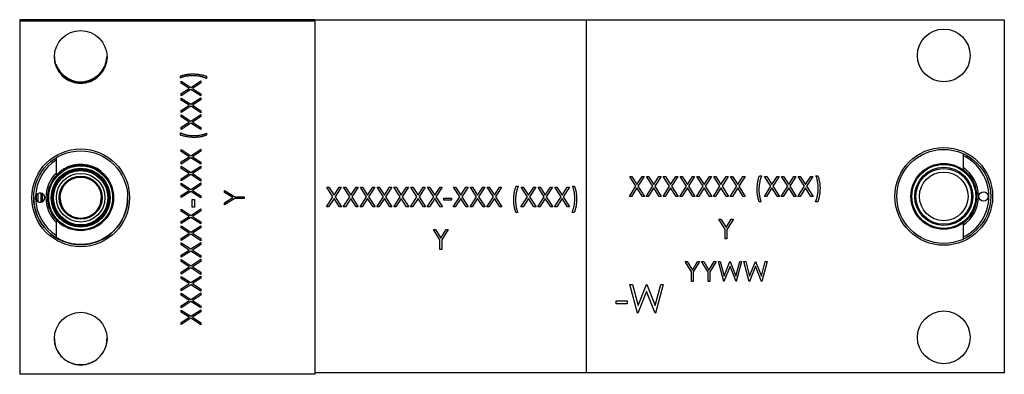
# Model space of a CAD drawing. Header units: inches. Extents: x 3.2 to 24.3, y 4.2 to 17.7.
# Tile 1 of 7: x 7.9 to 12.1, y 4.2 to 5.6. Entities that reach past the tile are written whole.
import ezdxf

# ---------------------------------------------------------------- set-up
doc = ezdxf.new("R2010")
doc.units = ezdxf.units.IN
doc.header["$LTSCALE"] = 2
doc.header["$MEASUREMENT"] = 0

msp = doc.modelspace()

# ---------------------------------------------------------------- linework, layer by layer
at = {"color": 7, "linetype": 'Continuous', "lineweight": 25}
for p, q in [((9.1821, 5.6463), (7.9441, 5.6463)), ((7.9441, 5.6463), (7.9441, 5.6397)), ((9.1821, 5.6397), (7.9441, 5.6397)), ((7.9441, 5.6397), (7.9441, 4.1598)), ((9.1821, 5.6463), (9.1821, 5.6454)), ((9.1821, 5.6454), (10.3221, 5.6454)), ((9.1821, 5.6398), (9.1821, 5.6454)), ((9.1821, 5.6398), (9.1821, 5.6397)), ((9.1821, 5.6397), (9.1821, 4.1598)), ((10.3221, 5.6456), (12.0761, 5.6456)), ((10.3221, 4.1656), (10.3221, 5.6456)), ((12.0761, 5.6456), (12.0761, 4.1656)), ((8.1499, 5.3931), (8.1609, 5.3931)), ((8.2394, 5.3931), (8.2515, 5.3931)), ((8.6183, 5.4019), (8.6183, 5.4094)), ((8.6215, 5.3885), (8.6623, 5.3624)), ((8.6215, 5.3799), (8.6215, 5.3885)), ((8.6556, 5.3581), (8.6215, 5.3799)), ((8.6556, 5.3581), (8.6215, 5.3799)), ((8.6623, 5.3624), (8.7048, 5.3896)), ((8.7048, 5.381), (8.6691, 5.3581)), ((8.7048, 5.381), (8.6691, 5.3581)), ((8.671, 5.4115), (8.671, 5.4115)), ((8.7048, 5.3896), (8.7048, 5.381)), ((8.7283, 5.4094), (8.7283, 5.3997)), ((8.6215, 5.3363), (8.6556, 5.3581)), ((8.6623, 5.3538), (8.6215, 5.3276)), ((8.6623, 5.3538), (8.6215, 5.3276)), ((8.6215, 5.3276), (8.6215, 5.3363)), ((8.6556, 5.3581), (8.6556, 5.3581)), ((8.7048, 5.3266), (8.6623, 5.3538)), ((8.6623, 5.3538), (8.6623, 5.3538)), ((8.7048, 5.3266), (8.6623, 5.3538)), ((8.6691, 5.3581), (8.7048, 5.3352)), ((8.6691, 5.3581), (8.6691, 5.3581)), ((8.7048, 5.3352), (8.7048, 5.3266)), ((8.6215, 5.318), (8.6623, 5.2919)), ((8.6215, 5.3094), (8.6215, 5.318)), ((8.6556, 5.2876), (8.6215, 5.3094)), ((8.6556, 5.2876), (8.6215, 5.3094)), ((8.6623, 5.2919), (8.7048, 5.3191)), ((8.7048, 5.3105), (8.6691, 5.2876)), ((8.7048, 5.3105), (8.6691, 5.2876)), ((8.7048, 5.3191), (8.7048, 5.3105)), ((8.6215, 5.2658), (8.6556, 5.2876)), ((8.6623, 5.2833), (8.6215, 5.2571)), ((8.6623, 5.2833), (8.6215, 5.2571)), ((8.6215, 5.2571), (8.6215, 5.2658)), ((8.6556, 5.2876), (8.6556, 5.2876)), ((8.7048, 5.2561), (8.6623, 5.2833)), ((8.6623, 5.2833), (8.6623, 5.2833)), ((8.7048, 5.2561), (8.6623, 5.2833)), ((8.6623, 5.2214), (8.7048, 5.2486)), ((8.6691, 5.2876), (8.7048, 5.2647)), ((8.6691, 5.2876), (8.6691, 5.2876)), ((8.7048, 5.2647), (8.7048, 5.2561)), ((8.7048, 5.2486), (8.7048, 5.2399)), ((8.6215, 5.2475), (8.6623, 5.2214)), ((8.6215, 5.2389), (8.6215, 5.2475)), ((8.6556, 5.2171), (8.6215, 5.2389)), ((8.6556, 5.2171), (8.6215, 5.2389)), ((8.6215, 5.1952), (8.6556, 5.2171)), ((8.6623, 5.2128), (8.6215, 5.1866)), ((8.6623, 5.2128), (8.6215, 5.1866)), ((8.6556, 5.2171), (8.6556, 5.2171)), ((8.7048, 5.1855), (8.6623, 5.2128)), ((8.6623, 5.2128), (8.6623, 5.2128)), ((8.7048, 5.1855), (8.6623, 5.2128)), ((8.7048, 5.24), (8.6691, 5.2171)), ((8.7048, 5.2399), (8.6691, 5.2171)), ((8.6691, 5.2171), (8.7048, 5.1942)), ((8.6691, 5.2171), (8.6691, 5.2171)), ((8.6183, 5.1626), (8.6183, 5.1722)), ((8.6215, 5.1866), (8.6215, 5.1952)), ((8.7048, 5.1942), (8.7048, 5.1855)), ((8.7283, 5.1701), (8.7283, 5.1626)), ((8.6767, 5.153), (8.6767, 5.153)), ((8.6215, 5.1022), (8.6623, 5.0761)), ((8.6215, 5.0936), (8.6215, 5.1022)), ((8.6556, 5.0718), (8.6215, 5.0936)), ((8.6556, 5.0718), (8.6215, 5.0936)), ((8.6623, 5.0761), (8.7048, 5.1033)), ((8.7048, 5.0947), (8.6691, 5.0718)), ((8.7048, 5.0947), (8.6691, 5.0718)), ((8.7048, 5.1033), (8.7048, 5.0947)), ((8.098, 5.0046), (8.098, 5.0593)), ((8.6215, 5.0499), (8.6556, 5.0718)), ((8.6623, 5.0675), (8.6215, 5.0413)), ((8.6623, 5.0675), (8.6215, 5.0413)), ((8.6215, 5.0413), (8.6215, 5.0499)), ((8.6556, 5.0718), (8.6556, 5.0718)), ((8.7048, 5.0402), (8.6623, 5.0675)), ((8.6623, 5.0675), (8.6623, 5.0675)), ((8.7048, 5.0403), (8.6623, 5.0675)), ((8.6691, 5.0718), (8.7048, 5.0489)), ((8.6691, 5.0718), (8.6691, 5.0718)), ((8.7048, 5.0489), (8.7048, 5.0402)), ((11.9039, 5.076), (11.9039, 5.0265)), ((8.6215, 5.0317), (8.6623, 5.0056)), ((8.6215, 5.0231), (8.6215, 5.0317)), ((8.6556, 5.0013), (8.6215, 5.0231)), ((8.6556, 5.0013), (8.6215, 5.0231)), ((8.6215, 4.9794), (8.6556, 5.0013)), ((8.6556, 5.0013), (8.6556, 5.0013)), ((8.6623, 5.0056), (8.7048, 5.0328)), ((8.7048, 5.0241), (8.6691, 5.0013)), ((8.7048, 5.0241), (8.6691, 5.0013)), ((8.6691, 5.0013), (8.7048, 4.9784)), ((8.6691, 5.0013), (8.6691, 5.0013)), ((8.7048, 5.0328), (8.7048, 5.0241)), ((8.6623, 4.997), (8.6215, 4.9708)), ((8.6623, 4.9969), (8.6215, 4.9708)), ((8.6215, 4.9708), (8.6215, 4.9794)), ((8.6215, 4.9612), (8.6623, 4.9351)), ((8.6215, 4.9526), (8.6215, 4.9612)), ((8.6623, 4.997), (8.6623, 4.9969)), ((8.7048, 4.9697), (8.6623, 4.997)), ((8.7048, 4.9697), (8.6623, 4.9969)), ((8.6623, 4.9351), (8.7048, 4.9623)), ((8.7048, 4.9784), (8.7048, 4.9697)), ((8.7048, 4.9623), (8.7048, 4.9536)), ((10.5041, 4.9889), (10.5128, 4.9889)), ((10.5303, 4.9481), (10.5041, 4.9889)), ((10.5128, 4.9889), (10.5346, 4.9548)), ((10.5346, 4.9548), (10.5564, 4.9889)), ((10.565, 4.9889), (10.5389, 4.9481)), ((10.5564, 4.9889), (10.565, 4.9889)), ((10.5747, 4.9889), (10.5833, 4.9889)), ((10.6008, 4.9481), (10.5747, 4.9889)), ((10.5833, 4.9889), (10.6051, 4.9548)), ((10.6051, 4.9548), (10.6269, 4.9889)), ((10.6356, 4.9889), (10.6094, 4.9481)), ((10.6269, 4.9889), (10.6356, 4.9889)), ((10.6452, 4.9889), (10.6538, 4.9889)), ((10.6713, 4.9481), (10.6452, 4.9889)), ((10.6538, 4.9889), (10.6756, 4.9548)), ((10.6756, 4.9548), (10.6974, 4.9889)), ((10.7061, 4.9889), (10.6799, 4.9481)), ((10.6974, 4.9889), (10.7061, 4.9889)), ((10.7157, 4.9889), (10.7243, 4.9889)), ((10.7418, 4.9481), (10.7157, 4.9889)), ((10.7243, 4.9889), (10.7461, 4.9548)), ((10.7461, 4.9548), (10.7679, 4.9889)), ((10.7766, 4.9889), (10.7505, 4.9481)), ((10.7679, 4.9889), (10.7766, 4.9889)), ((10.7862, 4.9889), (10.7948, 4.9889)), ((10.8123, 4.9481), (10.7862, 4.9889)), ((10.7948, 4.9889), (10.8166, 4.9548)), ((10.8166, 4.9548), (10.8385, 4.9889)), ((10.8471, 4.9889), (10.821, 4.9481)), ((10.8385, 4.9889), (10.8471, 4.9889)), ((10.8567, 4.9889), (10.8653, 4.9889)), ((10.8828, 4.9481), (10.8567, 4.9889)), ((10.8653, 4.9889), (10.8872, 4.9548)), ((10.8872, 4.9548), (10.909, 4.9889)), ((10.9176, 4.9889), (10.8915, 4.9481)), ((10.909, 4.9889), (10.9176, 4.9889)), ((10.9272, 4.9889), (10.9359, 4.9889)), ((10.9534, 4.9481), (10.9272, 4.9889)), ((10.9359, 4.9889), (10.9577, 4.9548)), ((10.9577, 4.9548), (10.9795, 4.9889)), ((10.9881, 4.9889), (10.962, 4.9481)), ((10.9795, 4.9889), (10.9881, 4.9889)), ((11.0485, 4.9921), (11.0581, 4.9921)), ((11.0704, 4.9889), (11.079, 4.9889)), ((11.0965, 4.9481), (11.0704, 4.9889)), ((11.079, 4.9889), (11.1008, 4.9548)), ((11.1008, 4.9548), (11.1226, 4.9889)), ((11.1313, 4.9889), (11.1052, 4.9481)), ((11.1226, 4.9889), (11.1313, 4.9889)), ((11.1409, 4.9889), (11.1495, 4.9889)), ((11.167, 4.9481), (11.1409, 4.9889)), ((11.1495, 4.9889), (11.1713, 4.9548)), ((11.1713, 4.9548), (11.1932, 4.9889)), ((11.2018, 4.9889), (11.1757, 4.9481)), ((11.1932, 4.9889), (11.2018, 4.9889)), ((11.2114, 4.9889), (11.22, 4.9889)), ((11.2375, 4.9481), (11.2114, 4.9889)), ((11.22, 4.9889), (11.2419, 4.9548)), ((11.2419, 4.9548), (11.2637, 4.9889)), ((11.2723, 4.9889), (11.2462, 4.9481)), ((11.2637, 4.9889), (11.2723, 4.9889)), ((11.2857, 4.9921), (11.2931, 4.9921)), ((8.0332, 4.9195), (8.0332, 4.882)), ((8.0382, 4.918), (8.0382, 4.8835)), ((8.6556, 4.9307), (8.6215, 4.9526)), ((8.6556, 4.9307), (8.6215, 4.9526)), ((8.6215, 4.9089), (8.6556, 4.9307)), ((8.6623, 4.9264), (8.6215, 4.9003)), ((8.6623, 4.9264), (8.6215, 4.9003)), ((8.6556, 4.9307), (8.6556, 4.9307)), ((8.7048, 4.8992), (8.6623, 4.9264)), ((8.6623, 4.9264), (8.6623, 4.9264)), ((8.7048, 4.8992), (8.6623, 4.9264)), ((8.7048, 4.9536), (8.6691, 4.9307)), ((8.7048, 4.9536), (8.6691, 4.9307)), ((8.6691, 4.9307), (8.7048, 4.9079)), ((8.6691, 4.9307), (8.6691, 4.9307)), ((8.803, 4.9307), (8.8467, 4.904)), ((8.803, 4.9222), (8.803, 4.9307)), ((8.8388, 4.9003), (8.803, 4.9222)), ((8.8388, 4.9003), (8.803, 4.9222)), ((9.2327, 4.9449), (9.2414, 4.9449)), ((9.2589, 4.904), (9.2327, 4.9449)), ((9.2414, 4.9449), (9.2632, 4.9108)), ((9.2632, 4.9108), (9.285, 4.9449)), ((9.2936, 4.9449), (9.2675, 4.904)), ((9.285, 4.9449), (9.2936, 4.9449)), ((9.3032, 4.9449), (9.3119, 4.9449)), ((9.3294, 4.904), (9.3032, 4.9449)), ((9.3119, 4.9449), (9.3337, 4.9108)), ((9.3337, 4.9108), (9.3555, 4.9449)), ((9.3641, 4.9449), (9.338, 4.904)), ((9.3555, 4.9449), (9.3641, 4.9449)), ((9.3737, 4.9449), (9.3824, 4.9449)), ((9.3999, 4.904), (9.3737, 4.9449)), ((9.3824, 4.9449), (9.4042, 4.9108)), ((9.4042, 4.9108), (9.426, 4.9449)), ((9.4346, 4.9449), (9.4085, 4.904)), ((9.426, 4.9449), (9.4346, 4.9449)), ((9.4443, 4.9449), (9.4529, 4.9449)), ((9.4704, 4.904), (9.4443, 4.9449)), ((9.4529, 4.9449), (9.4747, 4.9108)), ((9.4747, 4.9108), (9.4965, 4.9449)), ((9.5052, 4.9449), (9.479, 4.904)), ((9.4965, 4.9449), (9.5052, 4.9449)), ((9.5148, 4.9449), (9.5234, 4.9449)), ((9.5409, 4.904), (9.5148, 4.9449)), ((9.5234, 4.9449), (9.5452, 4.9108)), ((9.5452, 4.9108), (9.567, 4.9449)), ((9.5757, 4.9449), (9.5495, 4.904)), ((9.567, 4.9449), (9.5757, 4.9449)), ((9.5853, 4.9449), (9.5939, 4.9449)), ((9.6114, 4.904), (9.5853, 4.9449)), ((9.5939, 4.9449), (9.6157, 4.9108)), ((9.6157, 4.9108), (9.6376, 4.9449)), ((9.6462, 4.9449), (9.6201, 4.904)), ((9.6376, 4.9449), (9.6462, 4.9449)), ((9.6558, 4.9449), (9.6644, 4.9449)), ((9.6819, 4.904), (9.6558, 4.9449)), ((9.6644, 4.9449), (9.6862, 4.9108)), ((9.6862, 4.9108), (9.7081, 4.9449)), ((9.7167, 4.9449), (9.6906, 4.904)), ((9.7081, 4.9449), (9.7167, 4.9449)), ((9.7648, 4.9449), (9.7734, 4.9449)), ((9.7909, 4.904), (9.7648, 4.9449)), ((9.7734, 4.9449), (9.7952, 4.9108)), ((9.7952, 4.9108), (9.817, 4.9449)), ((9.8257, 4.9449), (9.7995, 4.904)), ((9.817, 4.9449), (9.8257, 4.9449)), ((9.8353, 4.9449), (9.8439, 4.9449)), ((9.8614, 4.904), (9.8353, 4.9449)), ((9.8439, 4.9449), (9.8657, 4.9108)), ((9.8657, 4.9108), (9.8876, 4.9449)), ((9.8962, 4.9449), (9.8701, 4.904)), ((9.8876, 4.9449), (9.8962, 4.9449)), ((9.9058, 4.9449), (9.9144, 4.9449)), ((9.9319, 4.904), (9.9058, 4.9449)), ((9.9144, 4.9449), (9.9362, 4.9108)), ((9.9362, 4.9108), (9.9581, 4.9449)), ((9.9667, 4.9449), (9.9406, 4.904)), ((9.9581, 4.9449), (9.9667, 4.9449)), ((10.0271, 4.9481), (10.0367, 4.9481)), ((10.049, 4.9449), (10.0576, 4.9449)), ((10.0751, 4.904), (10.049, 4.9449)), ((10.0576, 4.9449), (10.0794, 4.9108)), ((10.0794, 4.9108), (10.1012, 4.9449)), ((10.1099, 4.9449), (10.0837, 4.904)), ((10.1012, 4.9449), (10.1099, 4.9449)), ((10.1195, 4.9449), (10.1281, 4.9449)), ((10.1456, 4.904), (10.1195, 4.9449)), ((10.1281, 4.9449), (10.1499, 4.9108)), ((10.1499, 4.9108), (10.1717, 4.9449)), ((10.1804, 4.9449), (10.1542, 4.904)), ((10.1717, 4.9449), (10.1804, 4.9449)), ((10.19, 4.9449), (10.1986, 4.9449)), ((10.2161, 4.904), (10.19, 4.9449)), ((10.1986, 4.9449), (10.2204, 4.9108)), ((10.2204, 4.9108), (10.2423, 4.9449)), ((10.2509, 4.9449), (10.2248, 4.904)), ((10.2423, 4.9449), (10.2509, 4.9449)), ((10.2642, 4.9481), (10.2717, 4.9481)), ((10.5031, 4.9056), (10.5303, 4.9481)), ((10.5346, 4.9413), (10.5117, 4.9056)), ((10.5575, 4.9056), (10.5346, 4.9413)), ((10.5389, 4.9481), (10.5661, 4.9056)), ((10.5736, 4.9056), (10.6008, 4.9481)), ((10.6051, 4.9413), (10.5822, 4.9056)), ((10.628, 4.9056), (10.6051, 4.9413)), ((10.6094, 4.9481), (10.6366, 4.9056)), ((10.6441, 4.9056), (10.6713, 4.9481)), ((10.6756, 4.9413), (10.6527, 4.9056)), ((10.6985, 4.9056), (10.6756, 4.9413)), ((10.6799, 4.9481), (10.7071, 4.9056)), ((10.7146, 4.9056), (10.7418, 4.9481)), ((10.7461, 4.9413), (10.7232, 4.9056)), ((10.769, 4.9056), (10.7461, 4.9413)), ((10.7505, 4.9481), (10.7776, 4.9056)), ((10.7851, 4.9056), (10.8123, 4.9481)), ((10.8166, 4.9413), (10.7938, 4.9056)), ((10.8395, 4.9056), (10.8166, 4.9413)), ((10.821, 4.9481), (10.8482, 4.9056)), ((10.8556, 4.9056), (10.8828, 4.9481)), ((10.8872, 4.9413), (10.8643, 4.9056)), ((10.91, 4.9056), (10.8872, 4.9413)), ((10.8915, 4.9481), (10.9187, 4.9056)), ((10.9262, 4.9056), (10.9534, 4.9481)), ((10.9577, 4.9413), (10.9348, 4.9056)), ((10.9806, 4.9056), (10.9577, 4.9413)), ((10.962, 4.9481), (10.9892, 4.9056)), ((11.0693, 4.9056), (11.0965, 4.9481)), ((11.1008, 4.9413), (11.0779, 4.9056)), ((11.1237, 4.9056), (11.1008, 4.9413)), ((11.1052, 4.9481), (11.1323, 4.9056)), ((11.1398, 4.9056), (11.167, 4.9481)), ((11.1713, 4.9413), (11.1485, 4.9056)), ((11.1942, 4.9056), (11.1713, 4.9413)), ((11.1757, 4.9481), (11.2029, 4.9056)), ((11.2103, 4.9056), (11.2375, 4.9481)), ((11.2419, 4.9413), (11.219, 4.9056)), ((11.2647, 4.9056), (11.2419, 4.9413)), ((11.2462, 4.9481), (11.2734, 4.9056)), ((8.0131, 4.9098), (8.0131, 4.8917)), ((8.0196, 4.9167), (8.0196, 4.8849)), ((8.0621, 4.9002), (8.0621, 4.9)), ((8.3381, 4.9), (8.3381, 4.9002)), ((8.6215, 4.9003), (8.6215, 4.9089)), ((8.6685, 4.8923), (8.6771, 4.8923)), ((8.6685, 4.8602), (8.6685, 4.8923)), ((8.6771, 4.8923), (8.6771, 4.8602)), ((8.7048, 4.9079), (8.7048, 4.8992)), ((8.803, 4.8784), (8.8388, 4.9003)), ((8.8467, 4.8966), (8.803, 4.8698)), ((8.8467, 4.8966), (8.803, 4.8698)), ((8.803, 4.8698), (8.803, 4.8784)), ((8.8388, 4.9003), (8.8388, 4.9003)), ((8.8467, 4.904), (8.8863, 4.904)), ((8.8863, 4.8966), (8.8467, 4.8966)), ((8.8467, 4.8966), (8.8467, 4.8966)), ((8.8863, 4.8966), (8.8467, 4.8966)), ((8.8863, 4.904), (8.8863, 4.8966)), ((9.2317, 4.8615), (9.2589, 4.904)), ((9.2632, 4.8973), (9.2403, 4.8615)), ((9.2861, 4.8615), (9.2632, 4.8973)), ((9.2675, 4.904), (9.2947, 4.8615)), ((9.3022, 4.8615), (9.3294, 4.904)), ((9.3337, 4.8973), (9.3108, 4.8615)), ((9.3566, 4.8615), (9.3337, 4.8973)), ((9.338, 4.904), (9.3652, 4.8615)), ((9.3727, 4.8615), (9.3999, 4.904)), ((9.4042, 4.8973), (9.3813, 4.8615)), ((9.4271, 4.8615), (9.4042, 4.8973)), ((9.4085, 4.904), (9.4357, 4.8615)), ((9.4432, 4.8615), (9.4704, 4.904)), ((9.4747, 4.8973), (9.4518, 4.8615)), ((9.4976, 4.8615), (9.4747, 4.8973)), ((9.479, 4.904), (9.5062, 4.8615)), ((9.5137, 4.8615), (9.5409, 4.904)), ((9.5452, 4.8973), (9.5223, 4.8615)), ((9.5681, 4.8615), (9.5452, 4.8973)), ((9.5495, 4.904), (9.5767, 4.8615)), ((9.5842, 4.8615), (9.6114, 4.904)), ((9.6157, 4.8973), (9.5929, 4.8615)), ((9.6386, 4.8615), (9.6157, 4.8973)), ((9.6201, 4.904), (9.6473, 4.8615)), ((9.6547, 4.8615), (9.6819, 4.904)), ((9.6862, 4.8973), (9.6634, 4.8615)), ((9.7091, 4.8615), (9.6862, 4.8973)), ((9.6906, 4.904), (9.7178, 4.8615)), ((9.7247, 4.8978), (9.7568, 4.8978)), ((9.7247, 4.8893), (9.7247, 4.8978)), ((9.7568, 4.8893), (9.7247, 4.8893)), ((9.7568, 4.8978), (9.7568, 4.8893)), ((9.7637, 4.8615), (9.7909, 4.904)), ((9.7952, 4.8973), (9.7723, 4.8615)), ((9.8181, 4.8615), (9.7952, 4.8973)), ((9.7995, 4.904), (9.8267, 4.8615)), ((9.8342, 4.8615), (9.8614, 4.904)), ((9.8657, 4.8973), (9.8429, 4.8615)), ((9.8886, 4.8615), (9.8657, 4.8973)), ((9.8701, 4.904), (9.8973, 4.8615)), ((9.9047, 4.8615), (9.9319, 4.904)), ((9.9362, 4.8973), (9.9134, 4.8615)), ((9.9591, 4.8615), (9.9362, 4.8973)), ((9.9406, 4.904), (9.9678, 4.8615)), ((10.0479, 4.8615), (10.0751, 4.904)), ((10.0794, 4.8973), (10.0565, 4.8615)), ((10.1023, 4.8615), (10.0794, 4.8973)), ((10.0837, 4.904), (10.1109, 4.8615)), ((10.1184, 4.8615), (10.1456, 4.904)), ((10.1499, 4.8973), (10.127, 4.8615)), ((10.1728, 4.8615), (10.1499, 4.8973)), ((10.1542, 4.904), (10.1814, 4.8615)), ((10.1889, 4.8615), (10.2161, 4.904)), ((10.2204, 4.8973), (10.1976, 4.8615)), ((10.2433, 4.8615), (10.2204, 4.8973)), ((10.2248, 4.904), (10.252, 4.8615)), ((10.5117, 4.9056), (10.5031, 4.9056)), ((10.5661, 4.9056), (10.5575, 4.9056)), ((10.5822, 4.9056), (10.5736, 4.9056)), ((10.6366, 4.9056), (10.628, 4.9056)), ((10.6527, 4.9056), (10.6441, 4.9056)), ((10.7071, 4.9056), (10.6985, 4.9056)), ((10.7232, 4.9056), (10.7146, 4.9056)), ((10.7776, 4.9056), (10.769, 4.9056)), ((10.7938, 4.9056), (10.7851, 4.9056)), ((10.8482, 4.9056), (10.8395, 4.9056)), ((10.8643, 4.9056), (10.8556, 4.9056)), ((10.9187, 4.9056), (10.91, 4.9056)), ((10.9348, 4.9056), (10.9262, 4.9056)), ((10.9892, 4.9056), (10.9806, 4.9056)), ((11.056, 4.8821), (11.0485, 4.8821)), ((11.0779, 4.9056), (11.0693, 4.9056)), ((11.1323, 4.9056), (11.1237, 4.9056)), ((11.1485, 4.9056), (11.1398, 4.9056)), ((11.2029, 4.9056), (11.1942, 4.9056)), ((11.219, 4.9056), (11.2103, 4.9056)), ((11.2734, 4.9056), (11.2647, 4.9056)), ((11.2931, 4.8821), (11.2835, 4.8821)), ((8.6215, 4.8522), (8.6623, 4.8261)), ((8.6215, 4.8436), (8.6215, 4.8522)), ((8.6556, 4.8218), (8.6215, 4.8436)), ((8.6556, 4.8218), (8.6215, 4.8436)), ((8.6623, 4.8261), (8.7048, 4.8533)), ((8.6771, 4.8602), (8.6685, 4.8602)), ((8.6771, 4.8602), (8.6685, 4.8602)), ((8.7048, 4.8447), (8.6691, 4.8218)), ((8.7048, 4.8447), (8.6691, 4.8218)), ((8.7048, 4.8533), (8.7048, 4.8447)), ((9.2403, 4.8615), (9.2317, 4.8615)), ((9.2947, 4.8615), (9.2861, 4.8615)), ((9.3108, 4.8615), (9.3022, 4.8615)), ((9.3652, 4.8615), (9.3566, 4.8615)), ((9.3813, 4.8615), (9.3727, 4.8615)), ((9.4357, 4.8615), (9.4271, 4.8615)), ((9.4518, 4.8615), (9.4432, 4.8615)), ((9.5062, 4.8615), (9.4976, 4.8615)), ((9.5223, 4.8615), (9.5137, 4.8615)), ((9.5767, 4.8615), (9.5681, 4.8615)), ((9.5929, 4.8615), (9.5842, 4.8615)), ((9.6473, 4.8615), (9.6386, 4.8615)), ((9.6634, 4.8615), (9.6547, 4.8615)), ((9.7178, 4.8615), (9.7091, 4.8615)), ((9.7723, 4.8615), (9.7637, 4.8615)), ((9.8267, 4.8615), (9.8181, 4.8615)), ((9.8429, 4.8615), (9.8342, 4.8615)), ((9.8973, 4.8615), (9.8886, 4.8615)), ((9.9134, 4.8615), (9.9047, 4.8615)), ((9.9678, 4.8615), (9.9591, 4.8615)), ((10.0345, 4.838), (10.0271, 4.838)), ((10.0565, 4.8615), (10.0479, 4.8615)), ((10.1109, 4.8615), (10.1023, 4.8615)), ((10.127, 4.8615), (10.1184, 4.8615)), ((10.1814, 4.8615), (10.1728, 4.8615)), ((10.1976, 4.8615), (10.1889, 4.8615)), ((10.252, 4.8615), (10.2433, 4.8615)), ((10.2717, 4.838), (10.2621, 4.838)), ((8.098, 4.7413), (8.098, 4.796)), ((8.6215, 4.8), (8.6556, 4.8218)), ((8.6623, 4.8175), (8.6215, 4.7913)), ((8.6623, 4.8175), (8.6215, 4.7913)), ((8.6215, 4.7913), (8.6215, 4.8)), ((8.6556, 4.8218), (8.6556, 4.8218)), ((8.7048, 4.7903), (8.6623, 4.8175)), ((8.6623, 4.8175), (8.6623, 4.8175)), ((8.7048, 4.7903), (8.6623, 4.8175)), ((8.6691, 4.8218), (8.7048, 4.7989)), ((8.6691, 4.8218), (8.6691, 4.8218)), ((8.7048, 4.7989), (8.7048, 4.7903)), ((10.8781, 4.8106), (10.8866, 4.8106)), ((10.9048, 4.7669), (10.8781, 4.8106)), ((10.8866, 4.8106), (10.9085, 4.7748)), ((10.9085, 4.7748), (10.9304, 4.8106)), ((10.939, 4.8106), (10.9123, 4.7669)), ((10.9304, 4.8106), (10.939, 4.8106)), ((8.1782, 4.7647), (8.2051, 4.7631)), ((8.6215, 4.7817), (8.6623, 4.7556)), ((8.6215, 4.7731), (8.6215, 4.7817)), ((8.6556, 4.7513), (8.6215, 4.7731)), ((8.6556, 4.7513), (8.6215, 4.7731)), ((8.6623, 4.7556), (8.7048, 4.7828)), ((8.7048, 4.7741), (8.6691, 4.7513)), ((8.7048, 4.7741), (8.6691, 4.7513)), ((8.7048, 4.7828), (8.7048, 4.7741)), ((9.6809, 4.7666), (9.6895, 4.7666)), ((9.7076, 4.7229), (9.6809, 4.7666)), ((9.6895, 4.7666), (9.7114, 4.7308)), ((9.7114, 4.7308), (9.7332, 4.7666)), ((9.7418, 4.7666), (9.7151, 4.7229)), ((9.7332, 4.7666), (9.7418, 4.7666)), ((10.9048, 4.7273), (10.9048, 4.7669)), ((10.9123, 4.7669), (10.9123, 4.7273)), ((11.9039, 4.7846), (11.9039, 4.7352)), ((8.6215, 4.7294), (8.6556, 4.7513)), ((8.6623, 4.747), (8.6215, 4.7208)), ((8.6623, 4.747), (8.6215, 4.7208)), ((8.6215, 4.7208), (8.6215, 4.7294)), ((8.6215, 4.7112), (8.6623, 4.6851)), ((8.6215, 4.7026), (8.6215, 4.7112)), ((8.6556, 4.7513), (8.6556, 4.7513)), ((8.7048, 4.7197), (8.6623, 4.747)), ((8.6623, 4.747), (8.6623, 4.747)), ((8.7048, 4.7197), (8.6623, 4.747)), ((8.6623, 4.6851), (8.7048, 4.7123)), ((8.6691, 4.7513), (8.7048, 4.7284)), ((8.6691, 4.7513), (8.6691, 4.7513)), ((8.7048, 4.7284), (8.7048, 4.7197)), ((8.7048, 4.7123), (8.7048, 4.7036)), ((9.7076, 4.6833), (9.7076, 4.7229)), ((9.7151, 4.7229), (9.7151, 4.6833)), ((10.9123, 4.7273), (10.9048, 4.7273)), ((8.6556, 4.6807), (8.6215, 4.7026)), ((8.6556, 4.6808), (8.6215, 4.7026)), ((8.6215, 4.6589), (8.6556, 4.6807)), ((8.6623, 4.6764), (8.6215, 4.6503)), ((8.6623, 4.6764), (8.6215, 4.6503)), ((8.6556, 4.6808), (8.6556, 4.6807)), ((8.7048, 4.6492), (8.6623, 4.6764)), ((8.6623, 4.6764), (8.6623, 4.6764)), ((8.7048, 4.6492), (8.6623, 4.6764)), ((8.7048, 4.7036), (8.6691, 4.6807)), ((8.7048, 4.7036), (8.6691, 4.6808)), ((8.6691, 4.6808), (8.6691, 4.6807)), ((8.6691, 4.6807), (8.7048, 4.6579)), ((9.7151, 4.6833), (9.7076, 4.6833)), ((8.6215, 4.6503), (8.6215, 4.6589)), ((8.6215, 4.6407), (8.6623, 4.6146)), ((8.6215, 4.6321), (8.6215, 4.6407)), ((8.6556, 4.6102), (8.6215, 4.6321)), ((8.6556, 4.6102), (8.6215, 4.6321)), ((8.6623, 4.6146), (8.7048, 4.6418)), ((8.7048, 4.6331), (8.6691, 4.6102)), ((8.7048, 4.6331), (8.6691, 4.6102)), ((8.7048, 4.6579), (8.7048, 4.6492)), ((8.7048, 4.6418), (8.7048, 4.6331)), ((10.7365, 4.6324), (10.7451, 4.6324)), ((10.7632, 4.5887), (10.7365, 4.6324)), ((10.7451, 4.6324), (10.767, 4.5966)), ((10.767, 4.5966), (10.7888, 4.6324)), ((10.7974, 4.6324), (10.7707, 4.5887)), ((10.7888, 4.6324), (10.7974, 4.6324)), ((10.806, 4.6324), (10.8145, 4.6324)), ((10.8327, 4.5887), (10.806, 4.6324)), ((10.8145, 4.6324), (10.8364, 4.5966)), ((10.8364, 4.5966), (10.8583, 4.6324)), ((10.8669, 4.6324), (10.8401, 4.5887)), ((10.8583, 4.6324), (10.8669, 4.6324)), ((10.8765, 4.6324), (10.8842, 4.6324)), ((10.8986, 4.549), (10.8765, 4.6324)), ((10.8842, 4.6324), (10.9005, 4.5713)), ((10.9005, 4.5713), (10.9248, 4.6324)), ((10.9248, 4.6324), (10.9259, 4.6324)), ((10.9259, 4.6324), (10.9497, 4.5717)), ((10.9497, 4.5717), (10.966, 4.6324)), ((10.9737, 4.6324), (10.9512, 4.549)), ((10.966, 4.6324), (10.9737, 4.6324)), ((10.9833, 4.6324), (10.991, 4.6324)), ((11.0055, 4.549), (10.9833, 4.6324)), ((10.991, 4.6324), (11.0073, 4.5713)), ((11.0073, 4.5713), (11.0316, 4.6324)), ((11.0316, 4.6324), (11.0327, 4.6324)), ((11.0327, 4.6324), (11.0565, 4.5717)), ((11.0565, 4.5717), (11.0729, 4.6324)), ((11.0805, 4.6324), (11.0581, 4.549)), ((11.0729, 4.6324), (11.0805, 4.6324)), ((8.6215, 4.5884), (8.6556, 4.6102)), ((8.6623, 4.6059), (8.6215, 4.5798)), ((8.6623, 4.6059), (8.6215, 4.5798)), ((8.6215, 4.5798), (8.6215, 4.5884)), ((8.6556, 4.6102), (8.6556, 4.6102)), ((8.7048, 4.5787), (8.6623, 4.6059)), ((8.6623, 4.6059), (8.6623, 4.6059)), ((8.7048, 4.5787), (8.6623, 4.6059)), ((8.6691, 4.6102), (8.7048, 4.5874)), ((8.6691, 4.6102), (8.6691, 4.6102)), ((8.7048, 4.5874), (8.7048, 4.5787)), ((10.7632, 4.549), (10.7632, 4.5887)), ((10.7707, 4.5887), (10.7707, 4.549)), ((10.8327, 4.549), (10.8327, 4.5887)), ((10.8401, 4.5887), (10.8401, 4.549)), ((10.9251, 4.6128), (10.8997, 4.549)), ((10.9502, 4.549), (10.9251, 4.6128)), ((11.0319, 4.6128), (11.0065, 4.549)), ((11.057, 4.549), (11.0319, 4.6128)), ((8.6215, 4.5702), (8.6623, 4.544)), ((8.6215, 4.5615), (8.6215, 4.5702)), ((8.6556, 4.5397), (8.6215, 4.5615)), ((8.6556, 4.5397), (8.6215, 4.5615)), ((8.6623, 4.544), (8.7048, 4.5712)), ((8.7048, 4.5626), (8.6691, 4.5397)), ((8.7048, 4.5626), (8.6691, 4.5397)), ((8.7048, 4.5712), (8.7048, 4.5626)), ((10.7707, 4.549), (10.7632, 4.549)), ((10.8401, 4.549), (10.8327, 4.549)), ((10.8997, 4.549), (10.8986, 4.549)), ((10.9512, 4.549), (10.9502, 4.549)), ((11.0065, 4.549), (11.0055, 4.549)), ((11.0581, 4.549), (11.057, 4.549)), ((8.6215, 4.5179), (8.6556, 4.5397)), ((8.6623, 4.5354), (8.6215, 4.5093)), ((8.6623, 4.5354), (8.6215, 4.5093)), ((8.6215, 4.5093), (8.6215, 4.5179)), ((8.6556, 4.5397), (8.6556, 4.5397)), ((8.7048, 4.5082), (8.6623, 4.5354)), ((8.6623, 4.5354), (8.6623, 4.5354)), ((8.7048, 4.5082), (8.6623, 4.5354)), ((8.6691, 4.5397), (8.7048, 4.5168)), ((8.6691, 4.5397), (8.6691, 4.5397)), ((8.7048, 4.5168), (8.7048, 4.5082)), ((10.5052, 4.5356), (10.5163, 4.5356)), ((10.5371, 4.4156), (10.5052, 4.5356)), ((10.5163, 4.5356), (10.5398, 4.4476)), ((10.5752, 4.5073), (10.5387, 4.4156)), ((10.5398, 4.4476), (10.5748, 4.5356)), ((10.5748, 4.5356), (10.5763, 4.5356)), ((10.6113, 4.4156), (10.5752, 4.5073)), ((10.5763, 4.5356), (10.6106, 4.4482)), ((10.6106, 4.4482), (10.6342, 4.5356)), ((10.6452, 4.5356), (10.6129, 4.4156)), ((10.6342, 4.5356), (10.6452, 4.5356)), ((8.6215, 4.4997), (8.6623, 4.4735)), ((8.6215, 4.491), (8.6215, 4.4997)), ((8.6556, 4.4692), (8.6215, 4.491)), ((8.6556, 4.4692), (8.6215, 4.491)), ((8.6215, 4.4474), (8.6556, 4.4692)), ((8.6623, 4.4649), (8.6215, 4.4388)), ((8.6623, 4.4649), (8.6215, 4.4388)), ((8.6556, 4.4692), (8.6556, 4.4692)), ((8.6623, 4.4735), (8.7048, 4.5007)), ((8.7048, 4.4377), (8.6623, 4.4649)), ((8.6623, 4.4649), (8.6623, 4.4649)), ((8.7048, 4.4377), (8.6623, 4.4649)), ((8.7048, 4.4921), (8.6691, 4.4692)), ((8.7048, 4.4921), (8.6691, 4.4692)), ((8.6691, 4.4692), (8.7048, 4.4463)), ((8.6691, 4.4692), (8.6691, 4.4692)), ((8.7048, 4.5007), (8.7048, 4.4921)), ((10.4468, 4.4679), (10.4929, 4.4679)), ((10.4468, 4.4556), (10.4468, 4.4679)), ((10.4929, 4.4679), (10.4929, 4.4556)), ((8.6215, 4.4388), (8.6215, 4.4474)), ((8.6215, 4.4292), (8.6623, 4.403)), ((8.6215, 4.4205), (8.6215, 4.4292)), ((8.6623, 4.403), (8.7048, 4.4302)), ((8.7048, 4.4216), (8.6691, 4.3987)), ((8.7048, 4.4216), (8.6691, 4.3987)), ((8.7048, 4.4463), (8.7048, 4.4377)), ((8.7048, 4.4302), (8.7048, 4.4216)), ((10.4929, 4.4556), (10.4468, 4.4556)), ((8.6556, 4.3987), (8.6215, 4.4205)), ((8.6556, 4.3987), (8.6215, 4.4205)), ((8.6215, 4.3769), (8.6556, 4.3987)), ((8.6623, 4.3944), (8.6215, 4.3683)), ((8.6623, 4.3944), (8.6215, 4.3683)), ((8.6556, 4.3987), (8.6556, 4.3987)), ((8.7048, 4.3672), (8.6623, 4.3944)), ((8.6623, 4.3944), (8.6623, 4.3944)), ((8.7048, 4.3672), (8.6623, 4.3944)), ((8.6691, 4.3987), (8.7048, 4.3758)), ((8.6691, 4.3987), (8.6691, 4.3987)), ((10.5387, 4.4156), (10.5371, 4.4156)), ((10.6129, 4.4156), (10.6113, 4.4156)), ((8.6215, 4.3683), (8.6215, 4.3769)), ((8.7048, 4.3758), (8.7048, 4.3672)), ((9.1821, 4.1598), (7.9441, 4.1598)), ((10.3221, 4.1654), (9.1821, 4.1654)), ((10.3221, 4.1656), (10.3221, 4.1654)), ((12.0761, 4.1656), (10.3221, 4.1656))]:
    msp.add_line(p, q, dxfattribs=at)
for centre, radius in [((8.2001, 5.4902), 0.1105), ((11.8221, 5.4966), 0.1105), ((8.2001, 4.8998), 0.205), ((8.2001, 4.8998), 0.197), ((11.8221, 4.9056), 0.205), ((11.8221, 4.9056), 0.197), ((11.8221, 4.9056), 0.138), ((8.2001, 4.9), 0.138), ((8.2001, 4.9), 0.134), ((8.2001, 4.9), 0.1237), ((8.2001, 4.9), 0.1208), ((8.2001, 4.9), 0.117), ((8.2001, 4.9), 0.114), ((8.2001, 4.9), 0.102), ((11.8221, 4.9056), 0.134), ((11.8221, 4.9056), 0.1219), ((11.8221, 4.9056), 0.117), ((11.8221, 4.9056), 0.1019), ((8.2001, 4.9), 0.0905), ((8.2001, 4.9), 0.0865), ((11.9891, 4.9056), 0.0195), ((11.8221, 4.3146), 0.1105), ((8.2001, 4.3093), 0.1105)]:
    msp.add_circle(centre, radius, dxfattribs=at)
for centre, radius, start, end in [((8.2001, 5.4968), 0.1105, 198.3806, 355.9268), ((8.2001, 4.9003), 0.189, 122.7271, 178.5973), ((11.8221, 4.9056), 0.189, 295.6276, 64.3724), ((8.2001, 4.9003), 0.146, 134.4168, 225.5832), ((8.2001, 4.9002), 0.138, 0.0009, 179.9991), ((8.2003, 4.9016), 0.1386, 292.021, 137.5977), ((11.8221, 4.9056), 0.146, 304.0493, 55.9507), ((8.0301, 4.9003), 0.0195, 193.7225, 166.2775), ((8.2001, 4.9002), 0.197, 180.0006, 270.0006), ((8.0301, 4.9013), 0.0195, 180.001, 358.5074), ((8.2001, 4.9003), 0.189, 181.4027, 237.2729), ((8.2001, 4.9002), 0.197, 269.9993, 359.9995)]:
    msp.add_arc(centre, radius, start, end, dxfattribs=at)
for centre, major_axis, start_param, end_param in [((8.2001, 5.4964), (0, 0.1105), 2.778287, 3.504899), ((8.2001, 4.9002), (0, -0.0865), 4.712389, 6.283185), ((8.2001, 4.9002), (0, -0.0865), 0, 1.570796)]:
    msp.add_ellipse(centre, major_axis=major_axis, ratio=0.999979, start_param=start_param, end_param=end_param, dxfattribs=at)
for points, knots in [([(8.0906, 5.4904), (8.0906, 5.4836), (8.0905, 5.4669), (8.0999, 5.4414), (8.117, 5.4153), (8.1415, 5.395), (8.1695, 5.3833), (8.1971, 5.3793), (8.2247, 5.3817), (8.2549, 5.3925), (8.2826, 5.4136), (8.3017, 5.4435), (8.3105, 5.4702), (8.3098, 5.4855), (8.3095, 5.4904)], [0, 0, 0, 0, 0.055578, 0.136085, 0.224566, 0.331086, 0.424198, 0.492068, 0.560171, 0.648334, 0.771101, 0.874773, 0.960415, 1, 1, 1, 1]), ([(8.6183, 5.4094), (8.6191, 5.4097), (8.6209, 5.4105), (8.6235, 5.4115), (8.6263, 5.4125), (8.6292, 5.4134), (8.6322, 5.4142), (8.6353, 5.415), (8.6385, 5.4157), (8.643, 5.4166), (8.6487, 5.4176), (8.6557, 5.4184), (8.6628, 5.4189), (8.6676, 5.4189), (8.67, 5.419)], [0, 0, 0, 0, 0.052403, 0.106088, 0.16152, 0.218745, 0.277721, 0.338199, 0.4006, 0.464587, 0.5956, 0.728235, 0.863151, 1, 1, 1, 1]), ([(8.67, 5.419), (8.6726, 5.419), (8.6778, 5.4189), (8.6855, 5.4184), (8.6931, 5.4177), (8.7006, 5.4166), (8.7079, 5.4152), (8.715, 5.4136), (8.7218, 5.4117), (8.7262, 5.4101), (8.7283, 5.4094)], [0, 0, 0, 0, 0.131533, 0.261594, 0.390382, 0.518145, 0.643638, 0.76565, 0.884302, 1, 1, 1, 1]), ([(8.1609, 5.3931), (8.1571, 5.3945), (8.1482, 5.398), (8.1412, 5.4042), (8.1372, 5.4078)], [0, 0, 0, 0, 0.4257889, 1, 1, 1, 1]), ([(8.2636, 5.4073), (8.2613, 5.4052), (8.2544, 5.3989), (8.2454, 5.3954), (8.2394, 5.3931)], [0, 0, 0, 0, 0.331269, 1, 1, 1, 1]), ([(8.671, 5.4115), (8.6686, 5.4115), (8.6637, 5.4114), (8.6565, 5.4109), (8.6494, 5.4101), (8.6425, 5.409), (8.6359, 5.4076), (8.6296, 5.406), (8.6238, 5.4041), (8.6201, 5.4026), (8.6183, 5.4019)], [0, 0, 0, 0, 0.135936, 0.26995, 0.401773, 0.532213, 0.658438, 0.778126, 0.891981, 1, 1, 1, 1]), ([(8.671, 5.4115), (8.6686, 5.4115), (8.6637, 5.4114), (8.6565, 5.4109), (8.6494, 5.4101), (8.6425, 5.409), (8.6359, 5.4076), (8.6296, 5.406), (8.6238, 5.4041), (8.6201, 5.4026), (8.6183, 5.4019)], [0, 0, 0, 0, 0.135936, 0.26995, 0.401773, 0.532213, 0.658438, 0.778126, 0.891981, 1, 1, 1, 1]), ([(8.7283, 5.3997), (8.7274, 5.4002), (8.7254, 5.4011), (8.7224, 5.4023), (8.7193, 5.4035), (8.7161, 5.4046), (8.7127, 5.4056), (8.7093, 5.4066), (8.7057, 5.4075), (8.7008, 5.4086), (8.6944, 5.4098), (8.6867, 5.4108), (8.6789, 5.4114), (8.6737, 5.4115), (8.671, 5.4115)], [0, 0, 0, 0, 0.0535845, 0.1086816, 0.165045, 0.2227906, 0.2823401, 0.3434723, 0.405887, 0.4703105, 0.6010213, 0.7323161, 0.8654826, 1, 1, 1, 1]), ([(8.7283, 5.3998), (8.7274, 5.4002), (8.7254, 5.4011), (8.7224, 5.4023), (8.7193, 5.4035), (8.7161, 5.4046), (8.7127, 5.4057), (8.7093, 5.4066), (8.7057, 5.4075), (8.7008, 5.4086), (8.6944, 5.4098), (8.6867, 5.4108), (8.6789, 5.4114), (8.6737, 5.4115), (8.671, 5.4115)], [0, 0, 0, 0, 0.0535845, 0.1086816, 0.165045, 0.2227906, 0.2823401, 0.3434723, 0.405887, 0.4703105, 0.6010213, 0.7323161, 0.8654826, 1, 1, 1, 1]), ([(8.6183, 5.1722), (8.6192, 5.1717), (8.6212, 5.1709), (8.6242, 5.1696), (8.6273, 5.1685), (8.6305, 5.1674), (8.6339, 5.1663), (8.6373, 5.1654), (8.6409, 5.1645), (8.6459, 5.1633), (8.6522, 5.1622), (8.6599, 5.1612), (8.6677, 5.1606), (8.673, 5.1605), (8.6756, 5.1604)], [0, 0, 0, 0, 0.053473, 0.108576, 0.164846, 0.222507, 0.282147, 0.343014, 0.405779, 0.469933, 0.600659, 0.732286, 0.865467, 1, 1, 1, 1]), ([(8.6756, 5.1604), (8.6781, 5.1605), (8.6829, 5.1605), (8.6901, 5.161), (8.6972, 5.1618), (8.7041, 5.1629), (8.7107, 5.1643), (8.717, 5.166), (8.7228, 5.1678), (8.7265, 5.1693), (8.7283, 5.1701)], [0, 0, 0, 0, 0.136238, 0.269937, 0.402025, 0.532153, 0.658372, 0.778431, 0.891987, 1, 1, 1, 1]), ([(8.6767, 5.153), (8.6741, 5.153), (8.6689, 5.153), (8.6611, 5.1535), (8.6535, 5.1543), (8.646, 5.1554), (8.6387, 5.1567), (8.6316, 5.1584), (8.6248, 5.1603), (8.6205, 5.1618), (8.6183, 5.1626)], [0, 0, 0, 0, 0.131664, 0.261856, 0.390776, 0.518631, 0.643981, 0.765918, 0.884434, 1, 1, 1, 1]), ([(8.6767, 5.153), (8.6741, 5.153), (8.6689, 5.153), (8.6611, 5.1535), (8.6535, 5.1543), (8.646, 5.1554), (8.6387, 5.1567), (8.6316, 5.1584), (8.6248, 5.1603), (8.6205, 5.1618), (8.6183, 5.1626)], [0, 0, 0, 0, 0.131664, 0.261856, 0.390776, 0.518631, 0.643981, 0.765918, 0.884434, 1, 1, 1, 1]), ([(8.7283, 5.1626), (8.7275, 5.1622), (8.7258, 5.1615), (8.7231, 5.1605), (8.7203, 5.1595), (8.7174, 5.1586), (8.7144, 5.1578), (8.7113, 5.157), (8.7081, 5.1562), (8.7037, 5.1553), (8.698, 5.1544), (8.691, 5.1536), (8.6839, 5.1531), (8.6791, 5.153), (8.6767, 5.153)], [0, 0, 0, 0, 0.052353, 0.106113, 0.161518, 0.218728, 0.277482, 0.338121, 0.40061, 0.464748, 0.595631, 0.728173, 0.862961, 1, 1, 1, 1]), ([(8.7283, 5.1626), (8.7275, 5.1622), (8.7258, 5.1615), (8.7231, 5.1605), (8.7203, 5.1595), (8.7174, 5.1586), (8.7144, 5.1578), (8.7113, 5.157), (8.7081, 5.1562), (8.7037, 5.1553), (8.698, 5.1544), (8.691, 5.1536), (8.6839, 5.1531), (8.6791, 5.153), (8.6767, 5.153)], [0, 0, 0, 0, 0.052353, 0.106113, 0.161518, 0.218728, 0.277482, 0.338121, 0.40061, 0.464748, 0.595631, 0.728173, 0.862961, 1, 1, 1, 1]), ([(11.9039, 5.0848), (11.9039, 5.0848), (11.9039, 5.0837), (11.9039, 5.0804), (11.9039, 5.0782), (11.9039, 5.076)], [0, 0, 0, 0, 0.5, 0.5, 1, 1, 1, 1]), ([(8.098, 5.0593), (8.098, 5.0607), (8.098, 5.062), (8.098, 5.0646), (8.098, 5.0658), (8.098, 5.0667)], [0, 0, 0, 0, 0.5, 0.5, 1, 1, 1, 1]), ([(8.098, 4.995), (8.098, 4.9962), (8.098, 4.9978), (8.098, 5.0011), (8.098, 5.0028), (8.098, 5.0046)], [0, 0, 0, 0, 0.5, 0.5, 1, 1, 1, 1]), ([(11.9039, 5.0265), (11.9039, 5.0242), (11.9039, 5.0219), (11.9039, 5.0181), (11.9039, 5.0167), (11.9039, 5.0167)], [0, 0, 0, 0, 0.5, 0.5, 1, 1, 1, 1]), ([(11.0389, 4.9337), (11.0389, 4.9363), (11.0389, 4.9415), (11.0394, 4.9493), (11.0402, 4.9569), (11.0413, 4.9644), (11.0426, 4.9717), (11.0443, 4.9788), (11.0462, 4.9856), (11.0477, 4.9899), (11.0485, 4.9921)], [0, 0, 0, 0, 0.1316635, 0.2621364, 0.3907764, 0.5186317, 0.6439817, 0.765918, 0.8844345, 1, 1, 1, 1]), ([(11.0581, 4.9921), (11.0577, 4.9912), (11.0568, 4.9892), (11.0555, 4.9862), (11.0544, 4.9831), (11.0533, 4.9799), (11.0522, 4.9765), (11.0513, 4.9731), (11.0504, 4.9695), (11.0492, 4.9645), (11.0481, 4.9582), (11.0471, 4.9505), (11.0465, 4.9427), (11.0464, 4.9374), (11.0463, 4.9348)], [0, 0, 0, 0, 0.053473, 0.108577, 0.164847, 0.222508, 0.282149, 0.343289, 0.405779, 0.470211, 0.600937, 0.732284, 0.865466, 1, 1, 1, 1]), ([(11.2953, 4.9394), (11.2952, 4.9418), (11.2952, 4.9467), (11.2947, 4.9539), (11.2939, 4.961), (11.2928, 4.9679), (11.2914, 4.9745), (11.2898, 4.9808), (11.2879, 4.9866), (11.2864, 4.9903), (11.2857, 4.9921)], [0, 0, 0, 0, 0.136244, 0.269948, 0.402078, 0.532211, 0.658436, 0.778422, 0.891982, 1, 1, 1, 1]), ([(11.2931, 4.9921), (11.2935, 4.9913), (11.2943, 4.9895), (11.2953, 4.9869), (11.2962, 4.9841), (11.2972, 4.9812), (11.298, 4.9782), (11.2988, 4.9751), (11.2995, 4.9719), (11.3004, 4.9674), (11.3014, 4.9617), (11.3022, 4.9547), (11.3027, 4.9476), (11.3027, 4.9428), (11.3028, 4.9404)], [0, 0, 0, 0, 0.052404, 0.106089, 0.161818, 0.218744, 0.277721, 0.338198, 0.4006, 0.464897, 0.59591, 0.728233, 0.86315, 1, 1, 1, 1]), ([(10.0174, 4.8897), (10.0175, 4.8923), (10.0175, 4.8975), (10.018, 4.9052), (10.0188, 4.9128), (10.0198, 4.9203), (10.0212, 4.9277), (10.0229, 4.9347), (10.0248, 4.9415), (10.0263, 4.9459), (10.0271, 4.9481)], [0, 0, 0, 0, 0.131664, 0.262136, 0.390776, 0.518632, 0.643982, 0.765918, 0.884434, 1, 1, 1, 1]), ([(10.0367, 4.9481), (10.0362, 4.9471), (10.0353, 4.9452), (10.0341, 4.9422), (10.0329, 4.9391), (10.0319, 4.9358), (10.0308, 4.9325), (10.0298, 4.929), (10.0289, 4.9254), (10.0278, 4.9205), (10.0267, 4.9142), (10.0257, 4.9065), (10.025, 4.8986), (10.025, 4.8934), (10.0249, 4.8907)], [0, 0, 0, 0, 0.053473, 0.108577, 0.164847, 0.222508, 0.282149, 0.343289, 0.405779, 0.470211, 0.600937, 0.732284, 0.865466, 1, 1, 1, 1]), ([(10.2739, 4.8953), (10.2738, 4.8978), (10.2738, 4.9026), (10.2733, 4.9099), (10.2725, 4.9169), (10.2714, 4.9238), (10.27, 4.9304), (10.2683, 4.9367), (10.2665, 4.9426), (10.265, 4.9463), (10.2642, 4.9481)], [0, 0, 0, 0, 0.136244, 0.269948, 0.402078, 0.532211, 0.658436, 0.778422, 0.891982, 1, 1, 1, 1]), ([(10.2717, 4.9481), (10.2721, 4.9472), (10.2728, 4.9455), (10.2739, 4.9428), (10.2748, 4.94), (10.2757, 4.9372), (10.2766, 4.9342), (10.2774, 4.931), (10.2781, 4.9278), (10.279, 4.9234), (10.2799, 4.9177), (10.2807, 4.9107), (10.2812, 4.9036), (10.2813, 4.8988), (10.2813, 4.8963)], [0, 0, 0, 0, 0.052404, 0.106089, 0.161818, 0.218744, 0.277721, 0.338198, 0.4006, 0.464897, 0.59591, 0.728233, 0.86315, 1, 1, 1, 1]), ([(11.0485, 4.8821), (11.0481, 4.8829), (11.0474, 4.8846), (11.0464, 4.8873), (11.0454, 4.8901), (11.0445, 4.893), (11.0437, 4.8959), (11.0429, 4.899), (11.0421, 4.9023), (11.0412, 4.9067), (11.0403, 4.9124), (11.0395, 4.9194), (11.039, 4.9265), (11.0389, 4.9313), (11.0389, 4.9337)], [0, 0, 0, 0, 0.052353, 0.106112, 0.161517, 0.218727, 0.277481, 0.338119, 0.400299, 0.464438, 0.59532, 0.728174, 0.862962, 1, 1, 1, 1]), ([(11.0463, 4.9348), (11.0464, 4.9323), (11.0464, 4.9275), (11.0469, 4.9203), (11.0477, 4.9132), (11.0488, 4.9063), (11.0502, 4.8997), (11.0519, 4.8934), (11.0537, 4.8876), (11.0552, 4.8839), (11.056, 4.8821)], [0, 0, 0, 0, 0.13593, 0.269938, 0.40172, 0.532154, 0.658374, 0.778135, 0.891986, 1, 1, 1, 1]), ([(11.2835, 4.8821), (11.284, 4.883), (11.2849, 4.8849), (11.2861, 4.888), (11.2873, 4.8911), (11.2884, 4.8943), (11.2894, 4.8976), (11.2904, 4.9011), (11.2913, 4.9047), (11.2924, 4.9096), (11.2936, 4.9159), (11.2945, 4.9237), (11.2952, 4.9315), (11.2952, 4.9367), (11.2953, 4.9394)], [0, 0, 0, 0, 0.053584, 0.108681, 0.165044, 0.222789, 0.282338, 0.343197, 0.405886, 0.470033, 0.600743, 0.732318, 0.865483, 1, 1, 1, 1]), ([(11.3028, 4.9404), (11.3027, 4.9378), (11.3027, 4.9326), (11.3022, 4.9249), (11.3014, 4.9173), (11.3003, 4.9098), (11.299, 4.9025), (11.2974, 4.8954), (11.2954, 4.8886), (11.2939, 4.8842), (11.2931, 4.8821)], [0, 0, 0, 0, 0.131533, 0.261314, 0.390381, 0.518144, 0.643638, 0.76565, 0.884302, 1, 1, 1, 1]), ([(8.395, 4.881), (8.3938, 4.8714), (8.3912, 4.8508), (8.3804, 4.8207), (8.3648, 4.7915), (8.3443, 4.7655), (8.3197, 4.7432), (8.2917, 4.7254), (8.2612, 4.7124), (8.2289, 4.7049), (8.1958, 4.7028), (8.1628, 4.7063), (8.1327, 4.7148), (8.1114, 4.7245), (8.1008, 4.7307), (8.098, 4.7324)], [0, 0, 0, 0, 0.073638, 0.156866, 0.240095, 0.323358, 0.406621, 0.489937, 0.573252, 0.656618, 0.739984, 0.82338, 0.906776, 0.975274, 1, 1, 1, 1]), ([(10.0271, 4.838), (10.0267, 4.8389), (10.026, 4.8406), (10.0249, 4.8432), (10.024, 4.846), (10.0231, 4.8489), (10.0223, 4.8519), (10.0214, 4.855), (10.0207, 4.8582), (10.0198, 4.8626), (10.0189, 4.8684), (10.018, 4.8753), (10.0175, 4.8825), (10.0175, 4.8872), (10.0174, 4.8897)], [0, 0, 0, 0, 0.0523531, 0.106112, 0.1615167, 0.2187266, 0.2774806, 0.3381193, 0.4002995, 0.4644376, 0.5953198, 0.7281743, 0.8629619, 1, 1, 1, 1]), ([(10.0249, 4.8907), (10.025, 4.8883), (10.025, 4.8834), (10.0255, 4.8762), (10.0263, 4.8691), (10.0274, 4.8622), (10.0288, 4.8556), (10.0305, 4.8494), (10.0323, 4.8435), (10.0338, 4.8398), (10.0345, 4.838)], [0, 0, 0, 0, 0.13593, 0.269938, 0.40172, 0.532154, 0.658374, 0.778135, 0.891986, 1, 1, 1, 1]), ([(10.2621, 4.838), (10.2626, 4.839), (10.2635, 4.8409), (10.2647, 4.8439), (10.2659, 4.847), (10.267, 4.8502), (10.268, 4.8536), (10.269, 4.8571), (10.2698, 4.8606), (10.271, 4.8656), (10.2721, 4.8719), (10.2731, 4.8796), (10.2737, 4.8874), (10.2738, 4.8927), (10.2739, 4.8953)], [0, 0, 0, 0, 0.053584, 0.108681, 0.165044, 0.222789, 0.282338, 0.343197, 0.405886, 0.470033, 0.600743, 0.732318, 0.865483, 1, 1, 1, 1]), ([(10.2813, 4.8963), (10.2813, 4.8937), (10.2813, 4.8886), (10.2808, 4.8808), (10.28, 4.8732), (10.2789, 4.8657), (10.2776, 4.8584), (10.2759, 4.8514), (10.274, 4.8446), (10.2725, 4.8402), (10.2717, 4.838)], [0, 0, 0, 0, 0.131533, 0.261314, 0.390381, 0.518144, 0.643638, 0.76565, 0.884302, 1, 1, 1, 1]), ([(8.098, 4.8065), (8.1028, 4.8018), (8.1115, 4.7933), (8.1241, 4.7834), (8.1326, 4.7802), (8.136, 4.779)], [0, 0, 0, 0, 0.429854, 0.767726, 1, 1, 1, 1]), ([(8.098, 4.796), (8.098, 4.798), (8.098, 4.8), (8.098, 4.8037), (8.098, 4.8054), (8.098, 4.8065)], [0, 0, 0, 0, 0.5, 0.5, 1, 1, 1, 1]), ([(11.9039, 4.7944), (11.9039, 4.7944), (11.9039, 4.793), (11.9039, 4.7893), (11.9039, 4.7869), (11.9039, 4.7846)], [0, 0, 0, 0, 0.5, 0.5, 1, 1, 1, 1]), ([(8.098, 4.7324), (8.098, 4.7331), (8.098, 4.7345), (8.098, 4.7376), (8.098, 4.7395), (8.098, 4.7413)], [0, 0, 0, 0, 0.5, 0.5, 1, 1, 1, 1]), ([(11.9039, 4.7352), (11.9039, 4.733), (11.9039, 4.7307), (11.9039, 4.7274), (11.9039, 4.7263), (11.9039, 4.7263)], [0, 0, 0, 0, 0.5, 0.5, 1, 1, 1, 1]), ([(8.0906, 4.3095), (8.0906, 4.3024), (8.0906, 4.2855), (8.1002, 4.2598), (8.1175, 4.2337), (8.1421, 4.2137), (8.1699, 4.2022), (8.1972, 4.1984), (8.2244, 4.2007), (8.2545, 4.2114), (8.2822, 4.2323), (8.3015, 4.2622), (8.3105, 4.289), (8.3098, 4.3044), (8.3095, 4.3094)], [0, 0, 0, 0, 0.057369, 0.137779, 0.226649, 0.333942, 0.42541, 0.492224, 0.55927, 0.646472, 0.769579, 0.87383, 0.959591, 1, 1, 1, 1])]:
    msp.add_open_spline(points, degree=3, knots=knots, dxfattribs=at)
msp.add_open_spline([(8.0112, 4.8956), (8.0105, 4.8987), (8.0105, 4.9019), (8.0112, 4.9049)], degree=3, dxfattribs=at)

doc.saveas('drawing.dxf')
